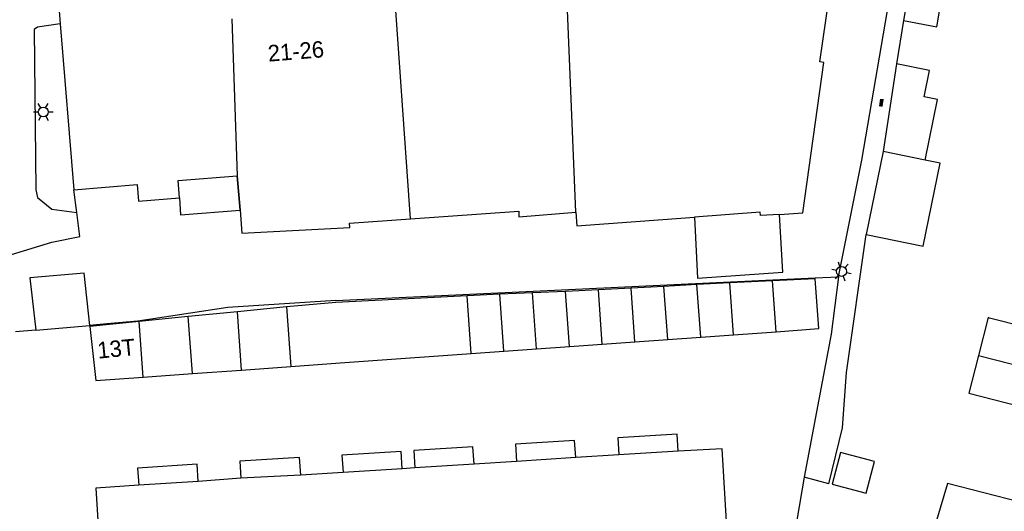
# Model space of a CAD drawing. Header units: metres. Extents: x 93870 to 95789, y 463036 to 464040.
# Tile 236 of 256: x 94684 to 94744, y 463824 to 463854. Entities that reach past the tile are written whole.
import ezdxf
from ezdxf.enums import TextEntityAlignment as Align

# ---------------------------------------------------------------- set-up
doc = ezdxf.new("R2010")
doc.units = ezdxf.units.M
doc.header["$LTSCALE"] = 25.4
for name, color, linetype in [('B_BEBOUWINGSGRENS_0', 1, 'Continuous'), ('B_LUIFEL_1', 200, 'Continuous'), ('B_TUSSENMUUR_0', 7, 'Continuous'), ('G_GRENS_ALGEMEEN_0', 7, 'Continuous'), ('Q_LICHTMAST_0', 2, 'Continuous'), ('S_GBKN_SYMBOOL_OV_GROOT_0', 7, 'Continuous'), ('T_HEK_0', 57, 'Continuous'), ('T_HEK_LIJN_0', 6, 'Continuous'), ('T_MUUR_30CM_0', 10, 'Continuous'), ('Z_GBKN_HUISNUMMER_0', 252, 'Continuous')]:
    doc.layers.add(name, color=color, linetype=linetype)

# ---------------------------------------------------------------- blocks, each defined once
blk = doc.blocks.new('Q_LICHTMAST')
for points in [[(0, 0.3), (0, 0.6)], [(-0.26, 0.15), (-0.52, 0.3)], [(0.26, 0.15), (0.52, 0.3)], [(-0.26, -0.15), (-0.52, -0.3)], [(0, -0.3), (0, -0.6)], [(0.26, -0.15), (0.52, -0.3)]]:
    blk.add_lwpolyline(points)
blk.add_circle((0, 0), 0.3)
blk = doc.blocks.new('S_GBKN_SYMBOOL_OV_GROOT')
for points in [[(-0.21875, 0.0625), (0.21875, 0.0625)], [(-0.21875, 0), (0.21875, 0)], [(-0.1875, 0.0625), (-0.1875, 0)], [(-0.125, 0.09375), (-0.125, 0.0625)], [(-0.125, 0), (-0.125, -0.0625)], [(-0.0625, 0.0625), (-0.0625, 0)], [(0, 0.09375), (0, 0.0625)], [(0, 0), (0, -0.0625)], [(0.0625, 0.0625), (0.0625, 0)], [(0.125, 0.09375), (0.125, 0.0625)], [(0.125, 0), (0.125, -0.0625)], [(0.1875, 0.0625), (0.1875, 0)], [(-0.21875, -0.0625), (0.21875, -0.0625)], [(-0.1875, -0.0625), (-0.1875, -0.09375)], [(-0.0625, -0.0625), (-0.0625, -0.09375)], [(0.0625, -0.0625), (0.0625, -0.09375)], [(0.1875, -0.0625), (0.1875, -0.09375)]]:
    blk.add_lwpolyline(points)

msp = doc.modelspace()

# ---------------------------------------------------------------- linework, layer by layer
at = {"layer": 'B_BEBOUWINGSGRENS_0'}
for p, q in [((94738.207, 463856.153), (94737.785, 463853.67)), ((94686.325, 463855.512), (94686.492, 463853.456)), ((94686.492, 463853.456), (94687.313, 463843.382)), ((94737.356, 463851.031), (94736.547, 463845.697)), ((94736.547, 463845.697), (94735.516, 463840.66)), ((94697.26, 463844.23), (94697.428, 463842.143)), ((94732.405, 463837.976), (94729.808, 463837.851)), ((94721.213, 463837.403), (94719.224, 463837.293)), ((94723.21, 463837.513), (94721.213, 463837.403)), ((94725.219, 463837.62), (94723.21, 463837.513)), ((94727.216, 463837.726), (94725.219, 463837.62)), ((94729.808, 463837.851), (94727.216, 463837.726)), ((94713.226, 463837.028), (94711.24, 463836.941)), ((94715.224, 463837.116), (94713.226, 463837.028)), ((94717.226, 463837.205), (94715.224, 463837.116)), ((94719.224, 463837.293), (94717.226, 463837.205)), ((94700.252, 463836.272), (94697.267, 463835.973)), ((94694.282, 463835.674), (94691.297, 463835.375)), ((94697.267, 463835.973), (94694.282, 463835.674)), ((94685.007, 463834.853), (94688.296, 463835.136)), ((94691.297, 463835.375), (94688.289, 463835.074)), ((94723.441, 463834.286), (94725.448, 463834.43)), ((94725.448, 463834.43), (94727.442, 463834.573)), ((94727.442, 463834.573), (94730.03, 463834.758)), ((94715.468, 463833.714), (94717.466, 463833.857)), ((94717.466, 463833.857), (94719.46, 463834)), ((94719.46, 463834), (94721.447, 463834.143)), ((94721.447, 463834.143), (94723.441, 463834.286)), ((94711.492, 463833.429), (94713.474, 463833.571)), ((94713.474, 463833.571), (94715.468, 463833.714)), ((94697.521, 463832.427), (94700.512, 463832.641)), ((94691.539, 463831.998), (94694.53, 463832.212)), ((94694.53, 463832.212), (94697.521, 463832.427)), ((94720.475, 463827.27), (94717.844, 463827.104)), ((94724.084, 463827.488), (94720.475, 463827.27)), ((94711.669, 463826.705), (94708.055, 463826.482)), ((94714.236, 463826.872), (94711.669, 463826.705)), ((94717.844, 463827.104), (94714.236, 463826.872)), ((94735.51, 463824.942), (94736.022, 463826.875)), ((94701.126, 463826.046), (94697.486, 463825.864)), ((94703.694, 463826.203), (94701.126, 463826.046)), ((94707.296, 463826.433), (94703.694, 463826.203)), ((94708.055, 463826.482), (94707.296, 463826.433)), ((94694.885, 463825.663), (94691.265, 463825.428)), ((94697.486, 463825.864), (94694.885, 463825.663))]:
    msp.add_line(p, q, dxfattribs=at)
for points in [[(94730.245, 463841.887), (94731.66, 463841.98), (94732.93, 463851.12), (94732.7, 463851.15), (94733.431, 463856.334)], [(94737.785, 463853.67), (94739.808, 463853.28), (94740.238, 463855.808), (94738.207, 463856.153)], [(94739.09, 463845.176), (94739.846, 463848.867), (94739.039, 463849.032), (94739.364, 463850.621), (94737.356, 463851.031)], [(94735.516, 463840.66), (94738.975, 463839.952), (94740.006, 463844.989), (94739.09, 463845.176)], [(94693.74, 463842.89), (94693.66, 463843.94), (94697.26, 463844.23)], [(94687.313, 463843.382), (94691.163, 463843.709), (94691.25, 463842.69), (94693.74, 463842.89)], [(94697.428, 463842.143), (94697.54, 463840.75), (94704.11, 463841.08), (94704.09, 463841.36), (94707.789, 463841.619)], [(94707.789, 463841.619), (94714.39, 463842.08), (94714.39, 463841.74), (94717.85, 463842.01)], [(94717.85, 463842.01), (94717.91, 463841.18), (94725.073, 463841.719)], [(94730.245, 463841.887), (94729.08, 463841.81), (94729.07, 463842.02), (94725.073, 463841.719)], [(94725.073, 463841.719), (94725.258, 463838.003), (94730.435, 463838.376), (94730.245, 463841.887)], [(94688.296, 463835.136), (94687.943, 463838.317), (94684.654, 463838.035), (94685.007, 463834.853)], [(94730.03, 463834.758), (94732.622, 463834.944), (94732.405, 463837.976)], [(94748.171, 463837.402), (94747.43, 463834.47), (94743.009, 463835.587), (94742.92, 463835.61), (94742.335, 463833.315)], [(94711.24, 463836.941), (94709.242, 463836.841), (94707.241, 463836.74), (94705.244, 463836.631), (94703.249, 463836.522), (94700.252, 463836.272)], [(94688.289, 463835.074), (94688.667, 463831.792), (94691.539, 463831.998)], [(94700.512, 463832.641), (94703.512, 463832.857), (94705.504, 463832.999), (94707.499, 463833.142), (94709.509, 463833.287), (94711.492, 463833.429)], [(94742.335, 463833.315), (94741.75, 463831.02), (94746.26, 463829.87), (94745.515, 463826.93)], [(94719.572, 463808.327), (94722.828, 463808.531), (94722.485, 463814.226), (94722.343, 463816.629), (94724.473, 463816.752), (94724.384, 463818.299), (94727.29, 463818.473), (94726.744, 463827.64), (94724.084, 463827.488)], [(94736.022, 463826.875), (94733.947, 463827.424), (94733.435, 463825.491), (94735.51, 463824.942)], [(94745.515, 463826.93), (94744.873, 463824.396), (94740.462, 463825.527), (94739.785, 463823.281), (94743.788, 463822.074)], [(94691.265, 463825.428), (94688.652, 463825.252), (94689.368, 463813.824), (94691.634, 463813.966), (94691.866, 463809.307)]]:
    msp.add_lwpolyline(points, dxfattribs=at)
at = {"layer": 'B_LUIFEL_1'}
msp.add_line((94714.172, 463827.914), (94714.236, 463826.872), dxfattribs=at)
for points in [[(94697.428, 463842.143), (94697.428, 463842.143), (94697.26, 463844.23)], [(94693.74, 463842.89), (94693.818, 463841.868), (94697.428, 463842.143)], [(94724.084, 463827.488), (94724.012, 463828.525), (94720.411, 463828.3), (94720.475, 463827.27)], [(94711.669, 463826.705), (94711.585, 463827.755), (94707.99, 463827.529), (94708.055, 463826.482)], [(94717.844, 463827.104), (94717.773, 463828.136), (94714.172, 463827.914)], [(94707.296, 463826.433), (94707.219, 463827.484), (94703.628, 463827.258), (94703.694, 463826.203)], [(94694.885, 463825.663), (94694.814, 463826.71), (94691.202, 463826.472), (94691.265, 463825.428)], [(94701.126, 463826.046), (94701.037, 463827.104), (94697.422, 463826.88), (94697.486, 463825.864)]]:
    msp.add_lwpolyline(points, dxfattribs=at)
at = {"layer": 'B_TUSSENMUUR_0'}
for p, q in [((94717.85, 463842.01), (94717.33, 463854.79)), ((94707.789, 463841.619), (94706.885, 463854.555)), ((94696.94, 463853.76), (94697.26, 463844.23)), ((94739.09, 463845.176), (94736.547, 463845.697)), ((94721.447, 463834.143), (94721.213, 463837.403)), ((94723.441, 463834.286), (94723.21, 463837.513)), ((94725.448, 463834.43), (94725.219, 463837.62)), ((94727.442, 463834.573), (94727.216, 463837.726)), ((94730.03, 463834.758), (94729.808, 463837.851)), ((94711.492, 463833.429), (94711.24, 463836.941)), ((94713.474, 463833.571), (94713.226, 463837.028)), ((94715.468, 463833.714), (94715.224, 463837.116)), ((94717.466, 463833.857), (94717.226, 463837.205)), ((94719.46, 463834), (94719.224, 463837.293)), ((94700.252, 463836.272), (94700.512, 463832.641)), ((94694.53, 463832.212), (94694.282, 463835.674)), ((94697.521, 463832.427), (94697.267, 463835.973)), ((94691.539, 463831.998), (94691.297, 463835.375)), ((94742.335, 463833.315), (94754.256, 463830.291))]:
    msp.add_line(p, q, dxfattribs=at)
at = {"layer": 'G_GRENS_ALGEMEEN_0'}
for p, q in [((94732.405, 463837.976), (94732.402, 463838.033)), ((94688.296, 463835.136), (94688.289, 463835.074)), ((94731.737, 463825.915), (94731.299, 463823.299))]:
    msp.add_line(p, q, dxfattribs=at)
for points in [[(94733.82, 463838.1), (94735.24, 463845.17), (94737.044, 463855.711)], [(94686.492, 463853.456), (94685.11, 463853.27), (94684.907, 463853.126), (94685.01, 463843.38), (94685.12, 463842.92), (94685.98, 463842.21), (94687.499, 463842)], [(94681.067, 463838.693), (94685.984, 463840.2), (94687.695, 463840.549)]]:
    msp.add_lwpolyline(points, dxfattribs=at)
at = {"layer": 'T_HEK_0'}
for p, q in [((94737.785, 463853.67), (94737.356, 463851.031)), ((94732.402, 463838.033), (94733.82, 463838.1)), ((94733.232, 463825.518), (94731.737, 463825.915))]:
    msp.add_line(p, q, dxfattribs=at)
for points in [[(94733.232, 463825.518), (94734.062, 463828.911), (94734.31, 463832.28), (94735.516, 463840.66)], [(94733.82, 463838.1), (94733.38, 463834.6), (94731.737, 463825.915)]]:
    msp.add_lwpolyline(points, dxfattribs=at)
at = {"layer": 'T_HEK_LIJN_0'}
msp.add_line((94703.25, 463836.657), (94732.402, 463838.033), dxfattribs=at)
msp.add_lwpolyline([(94703.25, 463836.657), (94696.68, 463836.23), (94691.215, 463835.394), (94689.329, 463835.231), (94688.296, 463835.136)], dxfattribs=at)
at = {"layer": 'T_MUUR_30CM_0'}
for p, q in [((94687.499, 463842), (94687.313, 463843.382)), ((94687.695, 463840.549), (94687.499, 463842)), ((94685.007, 463834.853), (94683.768, 463834.747))]:
    msp.add_line(p, q, dxfattribs=at)

# ---------------------------------------------------------------- block references
at = {"layer": 'Q_LICHTMAST_0'}
for p, rotation in [((94685.459, 463848.107), 90.60550436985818), ((94734.01, 463838.418), 78.64332091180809)]:
    msp.add_blockref('Q_LICHTMAST', p, dxfattribs=dict(at, rotation=rotation))
at = {"layer": 'S_GBKN_SYMBOOL_OV_GROOT_0', "rotation": 81.37576064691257}
msp.add_blockref('S_GBKN_SYMBOOL_OV_GROOT', (94736.438, 463848.67), dxfattribs=at)

# ---------------------------------------------------------------- texts
at = {"layer": 'Z_GBKN_HUISNUMMER_0', "linetype": 'Continuous'}
for s, rotation, p in [('21-26', 4.6, (94700.825, 463851.8)), ('13T', 5.7, (94689.9, 463833.728))]:
    msp.add_text(s, height=1, rotation=rotation, dxfattribs=at).set_placement(p, align=Align.MIDDLE)

doc.saveas('drawing.dxf')
